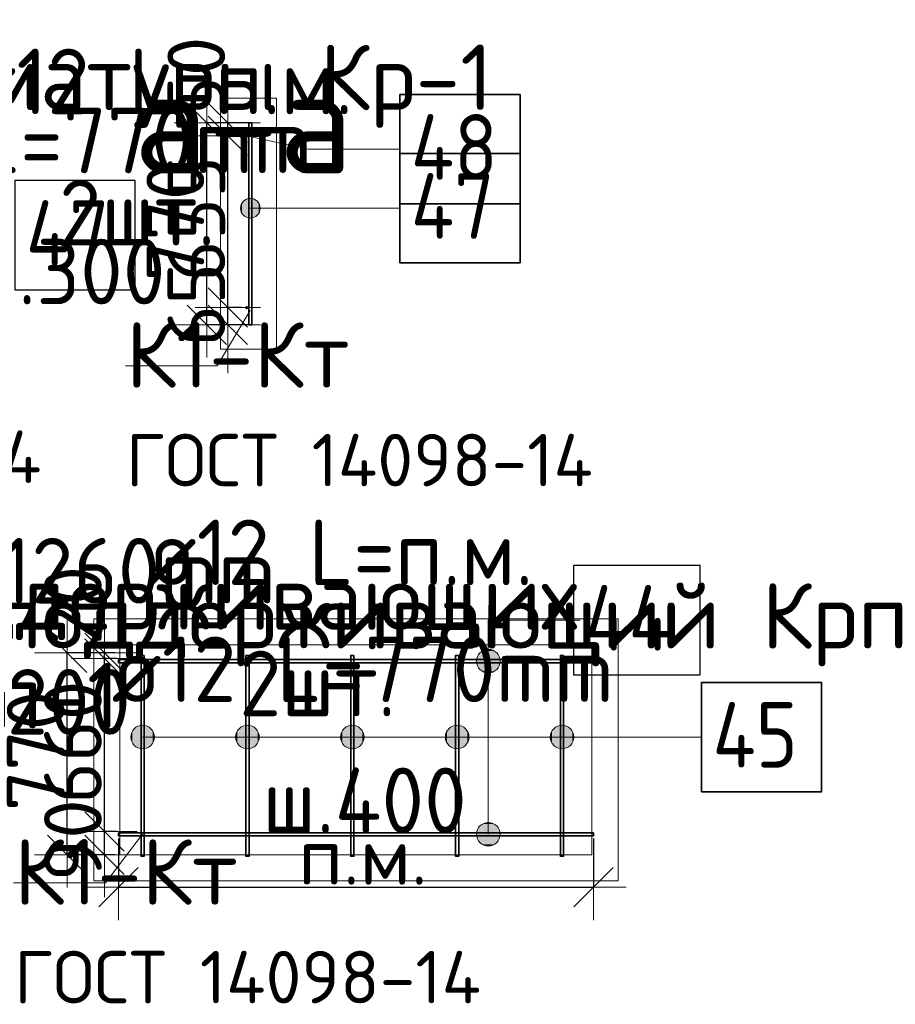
# Model space of a CAD drawing. Header units: millimetres. Extents: x 13527 to 139154, y -122592 to 61893.
# Tile 128 of 129: x 104926 to 108266, y 50713 to 54468. Entities that reach past the tile are written whole.
import ezdxf

# ---------------------------------------------------------------- set-up
doc = ezdxf.new("R2010")
doc.units = ezdxf.units.MM
doc.header["$PDMODE"] = 65
for name, color, linetype, lineweight in [('Standard', 7, 'Continuous', 25), ('Арм.стержн. Доп. арматура', 180, 'Continuous', 35), ('Размерная линия_ общее', 7, 'Continuous', 13)]:
    doc.layers.add(name, color=color, linetype=linetype, lineweight=lineweight)
doc.layers.add('Арм.стержн. Фиксатор', color=7, linetype='Continuous', lineweight=35, true_color=0x501e0f)
doc.styles.add('ARIAL', font='ARIAL.TTF')
doc.styles.add('ISOCPEUR', font='ISOCPEUR')
doc.dimstyles.new('DIMSTYLE_3', dxfattribs={"dimtxt": 220, "dimasz": 250, "dimexe": 0, "dimexo": 0, "dimgap": 110, "dimtad": 2, "dimdec": 0, "dimrnd": 5, "dimzin": 12, "dimdsep": 46, "dimtxsty": 'ISOCPEUR', "dimblk1": 'ALL_ML_STRICH', "dimblk2": 'ALL_ML_STRICH', "dimsah": 1, "dimcen": 0, "dimclrd": 7, "dimclre": 256, "dimclrt": 7, "dimadec": 0, "dimazin": 0, "dimtfac": 1, "dimtdec": 0, "dimtix": 1, "dimtmove": 2, "dimatfit": 3, "dimfxl": 0, "dimtvp": 1.2, "dimtzin": 0, "dimlwd": 0, "dimlwe": -3, "dimarcsym": 0})
doc.dimstyles.new('DIMSTYLE_5', dxfattribs={"dimtxt": 220, "dimasz": 250, "dimexe": 0, "dimexo": 0, "dimgap": 110, "dimtad": 2, "dimdec": 0, "dimrnd": 5, "dimzin": 12, "dimdsep": 46, "dimtxsty": 'ISOCPEUR', "dimblk1": 'ALL_ML_STRICH', "dimblk2": 'ALL_ML_STRICH', "dimsah": 1, "dimcen": 0, "dimclrd": 7, "dimclre": 256, "dimclrt": 7, "dimadec": 0, "dimazin": 0, "dimtfac": 1, "dimtdec": 0, "dimtix": 1, "dimtmove": 2, "dimatfit": 3, "dimfxl": 0, "dimtzin": 0, "dimlwd": 0, "dimlwe": -3, "dimarcsym": 0})

# ---------------------------------------------------------------- blocks, each defined once
blk = doc.blocks.new('ALL_ML_STRICH')
at = {"color": 0, "linetype": 'ByBlock', "lineweight": -2}
for p, q in [((0, -0.5), (0, 0.5)), ((-0.3, -0.3), (0.3, 0.3)), ((-1, 0), (0.5, 0))]:
    blk.add_line(p, q, dxfattribs=at)
blk = doc.blocks.new('*D59')
at = {"layer": 'DEFPOINTS', "color": 7, "linetype": 'Continuous', "lineweight": 13, "transparency": 33554687}
for p in [(105395, 51371.3), (105249.2, 51283.3), (105389, 51283.3)]:
    blk.add_point(p, dxfattribs=at)
at = {"layer": 'Размерная линия_ общее', "color": 253, "linetype": 'Continuous', "lineweight": -2, "true_color": 0xa0a0a0, "transparency": 33554687}
for p, q in [((105295, 51371.3), (105249.2, 51371.3)), ((105289, 51283.3), (105249.2, 51283.3))]:
    blk.add_line(p, q, dxfattribs=at)
at = {"layer": 'Размерная линия_ общее', "color": 7, "linetype": 'Continuous', "lineweight": -2, "transparency": 33554687}
blk.add_line((105249.2, 51283.3), (105249.2, 51371.3), dxfattribs=at)
at = {"layer": 'Размерная линия_ общее', "color": 7, "linetype": 'Continuous', "lineweight": 13, "transparency": 33554687, "xscale": 250, "yscale": 250, "zscale": 250}
for p, rotation in [((105249.2, 51283.3), 270), ((105249.2, 51371.3), 90)]:
    blk.add_blockref('ALL_ML_STRICH', p, dxfattribs=dict(at, rotation=rotation))
at = {"layer": 'Размерная линия_ общее', "color": 7, "linetype": 'Continuous', "lineweight": 13, "transparency": 33554687, "insert": (105129.2, 51338.3), "char_height": 220, "width": 440, "attachment_point": 5, "rotation": 90, "style": 'ISOCPEUR'}
blk.add_mtext('\\A1;{90}', dxfattribs=at)
blk = doc.blocks.new('*D60')
at = {"layer": 'DEFPOINTS', "color": 7, "linetype": 'Continuous', "lineweight": 13, "transparency": 33554687}
for p in [(105395, 52031.3), (105249.2, 51371.3), (105395, 51371.3)]:
    blk.add_point(p, dxfattribs=at)
at = {"layer": 'Размерная линия_ общее', "color": 253, "linetype": 'Continuous', "lineweight": -2, "true_color": 0xa0a0a0, "transparency": 33554687}
for p, q in [((105295, 52031.3), (105249.2, 52031.3)), ((105295, 51371.3), (105249.2, 51371.3))]:
    blk.add_line(p, q, dxfattribs=at)
at = {"layer": 'Размерная линия_ общее', "color": 7, "linetype": 'Continuous', "lineweight": -2, "transparency": 33554687}
blk.add_line((105249.2, 51371.3), (105249.2, 52031.3), dxfattribs=at)
at = {"layer": 'Размерная линия_ общее', "color": 7, "linetype": 'Continuous', "lineweight": 13, "transparency": 33554687, "xscale": 250, "yscale": 250, "zscale": 250}
for p, rotation in [((105249.2, 52031.3), 90), ((105249.2, 51371.3), 270)]:
    blk.add_blockref('ALL_ML_STRICH', p, dxfattribs=dict(at, rotation=rotation))
at = {"layer": 'Размерная линия_ общее', "color": 7, "linetype": 'Continuous', "lineweight": 13, "transparency": 33554687, "insert": (105129.2, 51712.3), "char_height": 220, "width": 660, "attachment_point": 5, "rotation": 90, "style": 'ISOCPEUR'}
blk.add_mtext('\\A1;{660}', dxfattribs=at)
blk = doc.blocks.new('*D61')
at = {"layer": 'DEFPOINTS', "color": 7, "linetype": 'Continuous', "lineweight": 13, "transparency": 33554687}
for p in [(105389, 52053.3), (105249.2, 52031.3), (105395, 52031.3)]:
    blk.add_point(p, dxfattribs=at)
at = {"layer": 'Размерная линия_ общее', "color": 253, "linetype": 'Continuous', "lineweight": -2, "true_color": 0xa0a0a0, "transparency": 33554687}
for p, q in [((105289, 52053.3), (105249.2, 52053.3)), ((105295, 52031.3), (105249.2, 52031.3))]:
    blk.add_line(p, q, dxfattribs=at)
at = {"layer": 'Размерная линия_ общее', "color": 7, "linetype": 'Continuous', "lineweight": -2, "transparency": 33554687}
blk.add_line((105249.2, 52031.3), (105249.2, 52053.3), dxfattribs=at)
at = {"layer": 'Размерная линия_ общее', "color": 7, "linetype": 'Continuous', "lineweight": 13, "transparency": 33554687, "xscale": 250, "yscale": 250, "zscale": 250}
for p, rotation in [((105249.2, 52031.3), 270), ((105249.2, 52053.3), 90)]:
    blk.add_blockref('ALL_ML_STRICH', p, dxfattribs=dict(at, rotation=rotation))
at = {"layer": 'Размерная линия_ общее', "color": 7, "linetype": 'Continuous', "lineweight": 13, "transparency": 33554687, "insert": (105129, 52234), "char_height": 220, "width": 440, "attachment_point": 5, "rotation": 90, "style": 'ISOCPEUR'}
blk.add_mtext('\\A1;{20}', dxfattribs=at)
blk = doc.blocks.new('*D62')
at = {"layer": 'DEFPOINTS', "color": 7, "linetype": 'Continuous', "lineweight": 13, "transparency": 33554687}
for p in [(105389, 52053.3), (105107.2, 51283.3), (105389, 51283.3)]:
    blk.add_point(p, dxfattribs=at)
at = {"layer": 'Размерная линия_ общее', "color": 253, "linetype": 'Continuous', "lineweight": -2, "true_color": 0xa0a0a0, "transparency": 33554687}
for p, q in [((105289, 52053.3), (105107.2, 52053.3)), ((105289, 51283.3), (105107.2, 51283.3))]:
    blk.add_line(p, q, dxfattribs=at)
at = {"layer": 'Размерная линия_ общее', "color": 7, "linetype": 'Continuous', "lineweight": -2, "transparency": 33554687}
blk.add_line((105107.2, 51283.3), (105107.2, 52053.3), dxfattribs=at)
at = {"layer": 'Размерная линия_ общее', "color": 7, "linetype": 'Continuous', "lineweight": 13, "transparency": 33554687, "xscale": 250, "yscale": 250, "zscale": 250}
for p, rotation in [((105107.2, 52053.3), 90), ((105107.2, 51283.3), 270)]:
    blk.add_blockref('ALL_ML_STRICH', p, dxfattribs=dict(at, rotation=rotation))
at = {"layer": 'Размерная линия_ общее', "color": 7, "linetype": 'Continuous', "lineweight": 13, "transparency": 33554687, "insert": (104987.2, 51679.3), "char_height": 220, "width": 660, "attachment_point": 5, "rotation": 90, "style": 'ISOCPEUR'}
blk.add_mtext('\\A1;{770}', dxfattribs=at)
blk = doc.blocks.new('*D525')
at = {"layer": 'DEFPOINTS', "color": 7, "linetype": 'Continuous', "lineweight": 13, "transparency": 33554687}
for p in [(105819.9, 54074.6), (105640, 53304.6), (105819.9, 53304.6)]:
    blk.add_point(p, dxfattribs=at)
at = {"layer": 'Размерная линия_ общее', "color": 253, "linetype": 'Continuous', "lineweight": -2, "true_color": 0xa0a0a0, "transparency": 33554687}
for p, q in [((105719.9, 54074.6), (105640, 54074.6)), ((105719.9, 53304.6), (105640, 53304.6))]:
    blk.add_line(p, q, dxfattribs=at)
at = {"layer": 'Размерная линия_ общее', "color": 7, "linetype": 'Continuous', "lineweight": -2, "transparency": 33554687}
blk.add_line((105640, 53304.6), (105640, 54074.6), dxfattribs=at)
at = {"layer": 'Размерная линия_ общее', "color": 7, "linetype": 'Continuous', "lineweight": 13, "transparency": 33554687, "xscale": 250, "yscale": 250, "zscale": 250}
for p, rotation in [((105640, 54074.6), 90), ((105640, 53304.6), 270)]:
    blk.add_blockref('ALL_ML_STRICH', p, dxfattribs=dict(at, rotation=rotation))
at = {"layer": 'Размерная линия_ общее', "color": 7, "linetype": 'Continuous', "lineweight": 13, "transparency": 33554687, "insert": (105520, 53700.6), "char_height": 220, "width": 660, "attachment_point": 5, "rotation": 90, "style": 'ISOCPEUR'}
blk.add_mtext('\\A1;{770}', dxfattribs=at)
blk = doc.blocks.new('*D526')
at = {"layer": 'DEFPOINTS', "color": 7, "linetype": 'Continuous', "lineweight": 13, "transparency": 33554687}
for p in [(105792, 53369.6), (105720.1, 53304.6), (105819.9, 53304.6)]:
    blk.add_point(p, dxfattribs=at)
at = {"layer": 'Размерная линия_ общее', "color": 253, "linetype": 'Continuous', "lineweight": -2, "true_color": 0xa0a0a0, "transparency": 33554687}
for p, q in [((105772, 53369.6), (105720.1, 53369.6)), ((105799.9, 53304.6), (105720.1, 53304.6))]:
    blk.add_line(p, q, dxfattribs=at)
at = {"layer": 'Размерная линия_ общее', "color": 7, "linetype": 'Continuous', "lineweight": -2, "transparency": 33554687}
blk.add_line((105720.1, 53304.6), (105720.1, 53369.6), dxfattribs=at)
at = {"layer": 'Размерная линия_ общее', "color": 7, "linetype": 'Continuous', "lineweight": 13, "transparency": 33554687, "xscale": 250, "yscale": 250, "zscale": 250}
for p, rotation in [((105720.1, 53304.6), 270), ((105720.1, 53369.6), 90)]:
    blk.add_blockref('ALL_ML_STRICH', p, dxfattribs=dict(at, rotation=rotation))
at = {"layer": 'Размерная линия_ общее', "color": 7, "linetype": 'Continuous', "lineweight": 13, "transparency": 33554687, "insert": (105599.9, 53381.1), "char_height": 220, "width": 440, "attachment_point": 5, "rotation": 90, "style": 'ISOCPEUR'}
blk.add_mtext('\\A1;{65}', dxfattribs=at)
blk = doc.blocks.new('*D527')
at = {"layer": 'DEFPOINTS', "color": 7, "linetype": 'Continuous', "lineweight": 13, "transparency": 33554687}
for p in [(105798, 54024.6), (105720.1, 53369.6), (105792, 53369.6)]:
    blk.add_point(p, dxfattribs=at)
at = {"layer": 'Размерная линия_ общее', "color": 253, "linetype": 'Continuous', "lineweight": -2, "true_color": 0xa0a0a0, "transparency": 33554687}
for p, q in [((105778, 54024.6), (105720.1, 54024.6)), ((105772, 53369.6), (105720.1, 53369.6))]:
    blk.add_line(p, q, dxfattribs=at)
at = {"layer": 'Размерная линия_ общее', "color": 7, "linetype": 'Continuous', "lineweight": -2, "transparency": 33554687}
blk.add_line((105720.1, 53369.6), (105720.1, 54024.6), dxfattribs=at)
at = {"layer": 'Размерная линия_ общее', "color": 7, "linetype": 'Continuous', "lineweight": 13, "transparency": 33554687, "xscale": 250, "yscale": 250, "zscale": 250}
for p, rotation in [((105720.1, 54024.6), 90), ((105720.1, 53369.6), 270)]:
    blk.add_blockref('ALL_ML_STRICH', p, dxfattribs=dict(at, rotation=rotation))
at = {"layer": 'Размерная линия_ общее', "color": 7, "linetype": 'Continuous', "lineweight": 13, "transparency": 33554687, "insert": (105600.1, 53708.1), "char_height": 220, "width": 660, "attachment_point": 5, "rotation": 90, "style": 'ISOCPEUR'}
blk.add_mtext('\\A1;{655}', dxfattribs=at)
blk = doc.blocks.new('*D528')
at = {"layer": 'DEFPOINTS', "color": 7, "linetype": 'Continuous', "lineweight": 13, "transparency": 33554687}
for p in [(105819.9, 54074.6), (105720.1, 54024.6), (105798, 54024.6)]:
    blk.add_point(p, dxfattribs=at)
at = {"layer": 'Размерная линия_ общее', "color": 253, "linetype": 'Continuous', "lineweight": -2, "true_color": 0xa0a0a0, "transparency": 33554687}
for p, q in [((105799.9, 54074.6), (105720.1, 54074.6)), ((105778, 54024.6), (105720.1, 54024.6))]:
    blk.add_line(p, q, dxfattribs=at)
at = {"layer": 'Размерная линия_ общее', "color": 7, "linetype": 'Continuous', "lineweight": -2, "transparency": 33554687}
blk.add_line((105720.1, 54024.6), (105720.1, 54074.6), dxfattribs=at)
at = {"layer": 'Размерная линия_ общее', "color": 7, "linetype": 'Continuous', "lineweight": 13, "transparency": 33554687, "xscale": 250, "yscale": 250, "zscale": 250}
for p, rotation in [((105720.1, 54024.6), 270), ((105720.1, 54074.6), 90)]:
    blk.add_blockref('ALL_ML_STRICH', p, dxfattribs=dict(at, rotation=rotation))
at = {"layer": 'Размерная линия_ общее', "color": 7, "linetype": 'Continuous', "lineweight": 13, "transparency": 33554687, "insert": (105599.9, 54247.7), "char_height": 220, "width": 440, "attachment_point": 5, "rotation": 90, "style": 'ISOCPEUR'}
blk.add_mtext('\\A1;{50}', dxfattribs=at)
blk = doc.blocks.new('*D653')
at = {"layer": 'DEFPOINTS', "color": 7, "linetype": 'Continuous', "lineweight": 13, "transparency": 33554687}
for p in [(105302.7, 51365.3), (107114.7, 51365.3), (105302.7, 51159.1)]:
    blk.add_point(p, dxfattribs=at)
at = {"layer": 'Размерная линия_ общее', "color": 253, "linetype": 'Continuous', "lineweight": -2, "true_color": 0xa0a0a0, "transparency": 33554687}
for p, q in [((105302.7, 51345.3), (105302.7, 51159.1)), ((107114.7, 51345.3), (107114.7, 51159.1))]:
    blk.add_line(p, q, dxfattribs=at)
at = {"layer": 'Размерная линия_ общее', "color": 7, "linetype": 'Continuous', "lineweight": -2, "transparency": 33554687}
blk.add_line((105302.7, 51159.1), (107114.7, 51159.1), dxfattribs=at)
at = {"layer": 'Размерная линия_ общее', "color": 7, "linetype": 'Continuous', "lineweight": 13, "transparency": 33554687, "xscale": 250, "yscale": 250, "zscale": 250, "rotation": 180}
blk.add_blockref('ALL_ML_STRICH', (105302.7, 51159.1), dxfattribs=at)
at = {"layer": 'Размерная линия_ общее', "color": 7, "linetype": 'Continuous', "lineweight": 13, "transparency": 33554687, "xscale": 250, "yscale": 250, "zscale": 250}
blk.add_blockref('ALL_ML_STRICH', (107114.7, 51159.1), dxfattribs=at)
at = {"layer": 'Размерная линия_ общее', "color": 7, "linetype": 'Continuous', "lineweight": 13, "transparency": 33554687, "insert": (105988.7, 51389.1), "char_height": 220, "width": 11, "attachment_point": 1, "line_spacing_factor": 0.60241, "style": 'ISOCPEUR'}
blk.add_mtext('п.м.', dxfattribs=at)

msp = doc.modelspace()

# ---------------------------------------------------------------- hatches: boundary and pattern name
at = {"layer": 'Арм.стержн. Доп. арматура', "linetype": 'Continuous', "lineweight": 35, "transparency": 33554687}
for points in [[(105798, 54024.6), (105797.5, 54026.9), (105796.2, 54028.9), (105794.3, 54030.2), (105792, 54030.6), (105789.7, 54030.2), (105787.8, 54028.9), (105786.5, 54026.9), (105786, 54024.6), (105786.5, 54022.3), (105787.8, 54020.4), (105789.7, 54019.1), (105792, 54018.6), (105794.3, 54019.1), (105796.2, 54020.4), (105797.5, 54022.3)], [(105798, 53369.6), (105797.5, 53371.9), (105796.2, 53373.9), (105794.3, 53375.2), (105792, 53375.6), (105789.7, 53375.2), (105787.8, 53373.9), (105786.5, 53371.9), (105786, 53369.6), (105786.5, 53367.3), (105787.8, 53365.4), (105789.7, 53364.1), (105792, 53363.6), (105794.3, 53364.1), (105796.2, 53365.4), (105797.5, 53367.3)]]:
    msp.add_hatch(color=22, dxfattribs=at).paths.add_polyline_path(points)
at = {"layer": 'Арм.стержн. Доп. арматура', "linetype": 'Continuous', "lineweight": 13, "transparency": 33554687}
for points in [[(105787.3, 53716.7), (105787.3, 53781.2), (105773.8, 53767.7)], [(105806, 53711.4), (105806, 53786.4), (105787.3, 53781.2)], [(105806, 53711.4), (105787.3, 53781.2), (105787.3, 53716.7)], [(105824.8, 53716.7), (105824.8, 53781.2), (105806, 53786.4)], [(105824.8, 53716.7), (105806, 53786.4), (105806, 53711.4)], [(105838.3, 53730.2), (105838.3, 53767.7), (105824.8, 53781.2)], [(105838.3, 53730.2), (105824.8, 53781.2), (105824.8, 53716.7)], [(105773.8, 53730.2), (105773.8, 53767.7), (105768.5, 53748.9)], [(105787.3, 53716.7), (105773.8, 53767.7), (105773.8, 53730.2)], [(105838.3, 53767.7), (105838.3, 53730.2), (105843.5, 53748.9)]]:
    msp.add_hatch(color=7, dxfattribs=at).paths.add_polyline_path(points)
at = {"layer": 'Арм.стержн. Фиксатор', "linetype": 'Continuous', "lineweight": 13, "transparency": 33554687}
for points in [[(106752.5, 52043.8), (106675.1, 52043.8), (106668.8, 52021.3)], [(106752.5, 52043.8), (106668.8, 52021.3), (106758.8, 52021.3)], [(106736.3, 52060), (106691.3, 52060), (106675.1, 52043.8)], [(106736.3, 52060), (106675.1, 52043.8), (106752.5, 52043.8)], [(106691.3, 52060), (106736.3, 52060), (106713.8, 52066.3)], [(106758.8, 52021.3), (106668.8, 52021.3), (106675.1, 51998.8)], [(106758.8, 52021.3), (106675.1, 51998.8), (106752.5, 51998.8)], [(106752.5, 51998.8), (106675.1, 51998.8), (106691.3, 51982.6)], [(106752.5, 51998.8), (106691.3, 51982.6), (106736.3, 51982.6)], [(106736.3, 51982.6), (106691.3, 51982.6), (106713.8, 51976.3)], [(105356.3, 51709.6), (105356.3, 51754.6), (105350, 51732.1)], [(105372.5, 51693.4), (105372.5, 51770.8), (105356.3, 51754.6)], [(105372.5, 51693.4), (105356.3, 51754.6), (105356.3, 51709.6)], [(105395, 51687.1), (105395, 51777.1), (105372.5, 51770.8)], [(105395, 51687.1), (105372.5, 51770.8), (105372.5, 51693.4)], [(105417.5, 51693.4), (105417.5, 51770.8), (105395, 51777.1)], [(105417.5, 51693.4), (105395, 51777.1), (105395, 51687.1)], [(105433.7, 51709.6), (105433.7, 51754.6), (105417.5, 51770.8)], [(105433.7, 51709.6), (105417.5, 51770.8), (105417.5, 51693.4)], [(105433.7, 51754.6), (105433.7, 51709.6), (105440, 51732.1)], [(105756.3, 51709.6), (105756.3, 51754.6), (105750, 51732.1)], [(105772.5, 51693.4), (105772.5, 51770.8), (105756.3, 51754.6)], [(105772.5, 51693.4), (105756.3, 51754.6), (105756.3, 51709.6)], [(105795, 51687.1), (105795, 51777.1), (105772.5, 51770.8)], [(105795, 51687.1), (105772.5, 51770.8), (105772.5, 51693.4)], [(105817.5, 51693.4), (105817.5, 51770.8), (105795, 51777.1)], [(105817.5, 51693.4), (105795, 51777.1), (105795, 51687.1)], [(105833.7, 51709.6), (105833.7, 51754.6), (105817.5, 51770.8)], [(105833.7, 51709.6), (105817.5, 51770.8), (105817.5, 51693.4)], [(105833.7, 51754.6), (105833.7, 51709.6), (105840, 51732.1)], [(106156.3, 51709.6), (106156.3, 51754.6), (106150, 51732.1)], [(106172.5, 51693.4), (106172.5, 51770.8), (106156.3, 51754.6)], [(106172.5, 51693.4), (106156.3, 51754.6), (106156.3, 51709.6)], [(106195, 51687.1), (106195, 51777.1), (106172.5, 51770.8)], [(106195, 51687.1), (106172.5, 51770.8), (106172.5, 51693.4)], [(106217.5, 51693.4), (106217.5, 51770.8), (106195, 51777.1)], [(106217.5, 51693.4), (106195, 51777.1), (106195, 51687.1)], [(106233.7, 51709.6), (106233.7, 51754.6), (106217.5, 51770.8)], [(106233.7, 51709.6), (106217.5, 51770.8), (106217.5, 51693.4)], [(106233.7, 51754.6), (106233.7, 51709.6), (106240, 51732.1)], [(106556.3, 51709.6), (106556.3, 51754.6), (106550, 51732.1)], [(106572.5, 51693.4), (106572.5, 51770.8), (106556.3, 51754.6)], [(106572.5, 51693.4), (106556.3, 51754.6), (106556.3, 51709.6)], [(106595, 51687.1), (106595, 51777.1), (106572.5, 51770.8)], [(106595, 51687.1), (106572.5, 51770.8), (106572.5, 51693.4)], [(106617.5, 51693.4), (106617.5, 51770.8), (106595, 51777.1)], [(106617.5, 51693.4), (106595, 51777.1), (106595, 51687.1)], [(106633.7, 51709.6), (106633.7, 51754.6), (106617.5, 51770.8)], [(106633.7, 51709.6), (106617.5, 51770.8), (106617.5, 51693.4)], [(106633.7, 51754.6), (106633.7, 51709.6), (106640, 51732.1)], [(106956.3, 51709.6), (106956.3, 51754.6), (106950, 51732.1)], [(106972.5, 51693.4), (106972.5, 51770.8), (106956.3, 51754.6)], [(106972.5, 51693.4), (106956.3, 51754.6), (106956.3, 51709.6)], [(106995, 51687.1), (106995, 51777.1), (106972.5, 51770.8)], [(106995, 51687.1), (106972.5, 51770.8), (106972.5, 51693.4)], [(107017.5, 51693.4), (107017.5, 51770.8), (106995, 51777.1)], [(107017.5, 51693.4), (106995, 51777.1), (106995, 51687.1)], [(107033.7, 51709.6), (107033.7, 51754.6), (107017.5, 51770.8)], [(107033.7, 51709.6), (107017.5, 51770.8), (107017.5, 51693.4)], [(107033.7, 51754.6), (107033.7, 51709.6), (107040, 51732.1)], [(106691.3, 51400), (106736.3, 51400), (106713.8, 51406.3)], [(106752.5, 51383.8), (106675.1, 51383.8), (106668.8, 51361.3)], [(106752.5, 51383.8), (106668.8, 51361.3), (106758.8, 51361.3)], [(106736.3, 51400), (106691.3, 51400), (106675.1, 51383.8)], [(106736.3, 51400), (106675.1, 51383.8), (106752.5, 51383.8)], [(106758.8, 51361.3), (106668.8, 51361.3), (106675.1, 51338.8)], [(106758.8, 51361.3), (106675.1, 51338.8), (106752.5, 51338.8)], [(106752.5, 51338.8), (106675.1, 51338.8), (106691.3, 51322.6)], [(106752.5, 51338.8), (106691.3, 51322.6), (106736.3, 51322.6)], [(106736.3, 51322.6), (106691.3, 51322.6), (106713.8, 51316.3)]]:
    msp.add_hatch(color=7, dxfattribs=at).paths.add_polyline_path(points)

# ---------------------------------------------------------------- linework, layer by layer
at = {"layer": 'Standard', "color": 52, "linetype": 'Continuous', "lineweight": 13, "transparency": 33554687}
for p, q in [((105308.7, 51283.3), (105308.7, 52083.3)), ((105308.7, 51283.3), (105308.7, 52083.3)), ((107108.7, 52083.3), (105308.7, 52083.3)), ((105308.7, 52083.3), (107108.7, 52083.3)), ((105308.7, 51283.3), (105308.7, 52083.3)), ((105308.7, 51283.3), (105308.7, 52083.3)), ((107108.7, 52083.3), (105308.7, 52083.3)), ((105308.7, 52083.3), (107108.7, 52083.3)), ((107108.7, 51283.3), (107108.7, 52083.3)), ((107108.7, 51283.3), (107108.7, 52083.3)), ((107108.7, 51283.3), (107108.7, 52083.3)), ((107108.7, 51283.3), (107108.7, 52083.3)), ((107108.7, 51283.3), (105308.7, 51283.3)), ((105308.7, 51283.3), (107108.7, 51283.3)), ((107108.7, 51283.3), (105308.7, 51283.3)), ((105308.7, 51283.3), (107108.7, 51283.3))]:
    msp.add_line(p, q, dxfattribs=at)
at = {"layer": 'Standard', "color": 7, "linetype": 'Continuous', "lineweight": 13, "transparency": 33554687}
for points in [[(105692, 53210.6), (105906, 53210.6), (105906, 54168.6), (105692, 54168.6), (105692, 53210.6)], [(105806, 53358.5), (105679.6, 53147.8), (105329.6, 53147.8)], [(105208.7, 51183.3), (107208.7, 51183.3), (107208.7, 52183.3), (105208.7, 52183.3), (105208.7, 51183.3)], [(105395, 51361.3), (105253.3, 51176), (104903.3, 51176)]]:
    msp.add_lwpolyline(points, dxfattribs=at)
at = {"layer": 'Арм.стержн. Доп. арматура', "color": 7, "linetype": 'Continuous', "lineweight": 13, "transparency": 33554687}
for p, q in [((106026.4, 53973.9), (105792, 54024.6)), ((106026.4, 53973.9), (106376.4, 53973.9)), ((105806, 53786.4), (105806, 53786.4)), ((105768.5, 53748.9), (105768.5, 53748.9)), ((105906.4, 53748.9), (105806, 53748.9)), ((105843.5, 53748.9), (105843.5, 53748.9)), ((105906.4, 53748.9), (106376.4, 53748.9)), ((105806, 53711.4), (105806, 53711.4))]:
    msp.add_line(p, q, dxfattribs=at)
at = {"layer": 'Арм.стержн. Доп. арматура', "color": 7, "linetype": 'Continuous', "lineweight": 35, "transparency": 33554687}
for points in [[(106376.4, 53765.6), (106834.7, 53765.6), (106834.7, 54182.2), (106376.4, 54182.2), (106376.4, 53765.6)], [(106376.4, 53540.6), (106834.7, 53540.6), (106834.7, 53957.2), (106376.4, 53957.2), (106376.4, 53540.6)]]:
    msp.add_lwpolyline(points, dxfattribs=at)
at = {"layer": 'Арм.стержн. Доп. арматура', "color": 22, "linetype": 'Continuous', "lineweight": 35, "transparency": 33554687}
msp.add_lwpolyline([(105812, 54074.6), (105812, 53304.6), (105800, 53304.6), (105800, 54074.6), (105812, 54074.6)], dxfattribs=at)
at = {"layer": 'Арм.стержн. Доп. арматура', "color": 7, "linetype": 'Continuous', "lineweight": 25, "transparency": 33554687}
msp.add_lwpolyline([(104907.9, 53437.3), (105366.2, 53437.3), (105366.2, 53854), (104907.9, 53854), (104907.9, 53437.3)], dxfattribs=at)
at = {"layer": 'Арм.стержн. Доп. арматура', "color": 7, "linetype": 'Continuous', "lineweight": 13, "transparency": 33554687}
msp.add_circle((105806, 53748.9), 37.5, dxfattribs=at)
at = {"layer": 'Арм.стержн. Фиксатор', "color": 7, "linetype": 'Continuous', "lineweight": 13, "transparency": 33554687}
for p, q in [((106713.8, 52178), (107063.8, 52178)), ((106713.8, 52178), (106713.8, 52021.3)), ((106713.8, 52178), (106713.8, 51361.3)), ((106713.8, 52066.3), (106713.8, 52066.3)), ((106668.8, 52021.3), (106668.8, 52021.3)), ((106758.8, 52021.3), (106758.8, 52021.3)), ((106713.8, 51976.3), (106713.8, 51976.3)), ((105395, 51777.1), (105395, 51777.1)), ((105795, 51777.1), (105795, 51777.1)), ((106195, 51777.1), (106195, 51777.1)), ((106595, 51777.1), (106595, 51777.1)), ((106995, 51777.1), (106995, 51777.1)), ((105350, 51732.1), (105350, 51732.1)), ((107056.9, 51732.1), (105395, 51732.1)), ((105440, 51732.1), (105440, 51732.1)), ((105750, 51732.1), (105750, 51732.1)), ((107056.9, 51732.1), (105795, 51732.1)), ((105840, 51732.1), (105840, 51732.1)), ((106150, 51732.1), (106150, 51732.1)), ((107056.9, 51732.1), (106195, 51732.1)), ((106240, 51732.1), (106240, 51732.1)), ((106550, 51732.1), (106550, 51732.1)), ((107056.9, 51732.1), (106595, 51732.1)), ((106640, 51732.1), (106640, 51732.1)), ((106950, 51732.1), (106950, 51732.1)), ((107056.9, 51732.1), (106995, 51732.1)), ((107040, 51732.1), (107040, 51732.1)), ((107056.9, 51732.1), (107526.9, 51732.1)), ((105395, 51687.1), (105395, 51687.1)), ((105795, 51687.1), (105795, 51687.1)), ((106195, 51687.1), (106195, 51687.1)), ((106595, 51687.1), (106595, 51687.1)), ((106995, 51687.1), (106995, 51687.1)), ((106713.8, 51406.3), (106713.8, 51406.3)), ((106668.8, 51361.3), (106668.8, 51361.3)), ((106758.8, 51361.3), (106758.8, 51361.3)), ((106713.8, 51316.3), (106713.8, 51316.3))]:
    msp.add_line(p, q, dxfattribs=at)
at = {"layer": 'Арм.стержн. Фиксатор', "color": 7, "linetype": 'Continuous', "lineweight": 25, "transparency": 33554687}
msp.add_lwpolyline([(107038.8, 51969.6), (107522.1, 51969.6), (107522.1, 52386.3), (107038.8, 52386.3), (107038.8, 51969.6)], dxfattribs=at)
at = {"layer": 'Арм.стержн. Фиксатор', "color": 22, "linetype": 'Continuous', "lineweight": 35, "transparency": 33554687}
for points in [[(105302.7, 52027.3), (107114.7, 52027.3), (107114.7, 52015.3), (105302.7, 52015.3), (105302.7, 52027.3)], [(105401, 52043.3), (105401, 51277.3), (105389, 51277.3), (105389, 52043.3), (105401, 52043.3)], [(105801, 52043.3), (105801, 51277.3), (105789, 51277.3), (105789, 52043.3), (105801, 52043.3)], [(106201, 52043.3), (106201, 51277.3), (106189, 51277.3), (106189, 52043.3), (106201, 52043.3)], [(106601, 52043.3), (106601, 51277.3), (106589, 51277.3), (106589, 52043.3), (106601, 52043.3)], [(107001, 52043.3), (107001, 51277.3), (106989, 51277.3), (106989, 52043.3), (107001, 52043.3)], [(105302.7, 51367.3), (107114.7, 51367.3), (107114.7, 51355.3), (105302.7, 51355.3), (105302.7, 51367.3)]]:
    msp.add_lwpolyline(points, dxfattribs=at)
at = {"layer": 'Арм.стержн. Фиксатор', "color": 7, "linetype": 'Continuous', "lineweight": 35, "transparency": 33554687}
msp.add_lwpolyline([(107526.9, 51523.7), (107985.2, 51523.7), (107985.2, 51940.4), (107526.9, 51940.4), (107526.9, 51523.7)], dxfattribs=at)
at = {"layer": 'Арм.стержн. Фиксатор', "color": 7, "linetype": 'Continuous', "lineweight": 13, "transparency": 33554687}
for centre in [(106713.8, 52021.3), (105395, 51732.1), (105795, 51732.1), (106195, 51732.1), (106595, 51732.1), (106995, 51732.1), (106713.8, 51361.3)]:
    msp.add_circle(centre, 45, dxfattribs=at)

# ---------------------------------------------------------------- texts
at = {"layer": 'Standard', "color": 7, "linetype": 'Continuous', "lineweight": 13, "transparency": 33554687, "char_height": 250, "attachment_point": 2, "style": 'ISOCPEUR'}
for s, insert, width in [('\\A1;{\\fISOCPEUR|i0|b0;\\H250.000000;\\W1.000000;\\C7;Каркас поперечной арматуры Кр-1}\\P', (104016.5, 54373.1), 5647.778), ('\\A1;{\\fISOCPEUR|i0|b0;\\H250.000000;\\W1.000000;\\C7;Каркас поддерживающий Крп-1}\\P', (106127.8, 52319.6), 5009.994)]:
    msp.add_mtext(s, dxfattribs=dict(at, insert=insert, width=width))
at = {"layer": 'Standard', "color": 7, "linetype": 'Continuous', "lineweight": 18, "transparency": 33554687, "insert": (105779.5, 54281.3), "char_height": 400, "width": 1104, "attachment_point": 2, "style": 'ISOCPEUR'}
msp.add_mtext('\\A1;{\\fISOCPEUR|i0|b0;\\H400.000000;\\W1.000000;\\C7;а-а}\\P', dxfattribs=at)
at = {"layer": 'Standard', "color": 7, "linetype": 'Continuous', "lineweight": 13, "transparency": 33554687, "char_height": 250, "style": 'ARIAL'}
for s, insert, width, attachment_point, line_spacing_factor in [('\\A1;{\\fISOCPEUR|i0|b0;\\H250.000000;\\W1.000000;\\C7;К1-Кт}\\P{\\fISOCPEUR|i0|b0;\\H200.000000;\\W1.000000;\\C7;ГОСТ 14098-14}\\P', (103228, 53327.5), 2228.544, 1, 1.024096), ('\\A1;{\\fISOCPEUR|i0|b0;\\H250.000000;\\W1.000000;\\C7;К1-Кт}\\P{\\fISOCPEUR|i0|b0;\\H200.000000;\\W1.000000;\\C7;ГОСТ 14098-14}\\P', (105331, 53314.9), 2228.544, 1, 1.024096), ('\\A1;{\\fISOCPEUR|i0|b0;\\H250.000000;\\W1.000000;\\C7;Схема раскрепления поддерживающих}\\P{\\fISOCPEUR|i0|b0;\\H250.000000;\\W1.000000;\\C7;каркасов  Крп-1}\\P', (104056.8, 52391.2), 6078.52, 2, 0.903614), ('\\A1;{\\fISOCPEUR|i0|b0;\\H250.000000;\\W1.000000;\\C7;К1-Кт}\\P{\\fISOCPEUR|i0|b0;\\H200.000000;\\W1.000000;\\C7;ГОСТ 14098-14}\\P', (104904.7, 51343.1), 2228.544, 1, 1.024096)]:
    msp.add_mtext(s, dxfattribs=dict(at, insert=insert, width=width, attachment_point=attachment_point, line_spacing_factor=line_spacing_factor))
at = {"layer": 'Арм.стержн. Доп. арматура', "color": 7, "linetype": 'Continuous', "lineweight": 25, "transparency": 33554687, "char_height": 250, "attachment_point": 7, "style": 'ISOCPEUR'}
for s, insert, width in [('\\W0.94;ø12 L=п.м.', (104726.4, 54107.2), 1666.526), ('\\W0.96;ø12 L=770mm ', (104126.4, 53882.2), 2268.514), ('\\W0.88;48', (106418.1, 53857.2), 484.994), ('\\W0.94;2шт. ', (105076.4, 53607.2), 967.739), ('\\W0.88;47', (106418.1, 53632.2), 484.994), ('\\W0.88;47', (104949.5, 53529), 484.994), ('\\W0.95;ш.300 ', (104713.9, 53382.2), 1093.33)]:
    msp.add_mtext(s, dxfattribs=dict(at, insert=insert, width=width))
at = {"layer": 'Арм.стержн. Фиксатор', "color": 7, "linetype": 'Continuous', "lineweight": 25, "transparency": 33554687, "char_height": 250, "attachment_point": 7, "style": 'ISOCPEUR'}
for s, insert, width in [('\\W0.94;ø12 L=п.м.', (105413.8, 52311.3), 1666.526), ('\\W0.94;ø12 L=1260mm ', (103907.8, 52241.3), 2391.341), ('\\W0.89;44', (107080.5, 52061.3), 510.874), ('\\W0.96;ø12 L=770mm ', (105276.9, 51865.4), 2268.514), ('\\W0.94;2шт. ', (105763.8, 51811.3), 967.739), ('\\W0.92;ш.1200 ', (104495.3, 51741.3), 1214.02), ('\\W0.88;45', (107568.5, 51615.4), 484.994), ('\\W0.95;ш.400 ', (105851.9, 51365.4), 1118.528)]:
    msp.add_mtext(s, dxfattribs=dict(at, insert=insert, width=width))

# ---------------------------------------------------------------- dimensions: what is measured, and where the dimension line sits
at = {"layer": 'Размерная линия_ общее', "color": 7, "linetype": 'Continuous', "lineweight": 13, "transparency": 33554687}
for base, p1, p2, dimstyle, picture, middle in [((105720.1, 54074.6), (105778, 54024.6), (105799.9, 54074.6), 'DIMSTYLE_3', '*D528', (105599.9, 54247.7)), ((105640, 54074.6), (105719.9, 53304.6), (105719.9, 54074.6), 'DIMSTYLE_5', '*D525', (105520, 53700.6)), ((105720.1, 54024.6), (105772, 53369.6), (105778, 54024.6), 'DIMSTYLE_5', '*D527', (105600.1, 53708.1)), ((105720.1, 53369.6), (105799.9, 53304.6), (105772, 53369.6), 'DIMSTYLE_3', '*D526', (105599.9, 53381.1)), ((105249.2, 52053.3), (105295, 52031.3), (105289, 52053.3), 'DIMSTYLE_3', '*D61', (105129, 52234)), ((105107.2, 52053.3), (105289, 51283.3), (105289, 52053.3), 'DIMSTYLE_5', '*D62', (104987.2, 51679.3)), ((105249.2, 52031.3), (105295, 51371.3), (105295, 52031.3), 'DIMSTYLE_5', '*D60', (105129.2, 51712.3)), ((105249.2, 51371.3), (105289, 51283.3), (105295, 51371.3), 'DIMSTYLE_3', '*D59', (105129.2, 51338.3))]:
    dim = msp.add_linear_dim(base=base, p1=p1, p2=p2, angle=90, dimstyle=dimstyle, override={"dimpost": '<>', "dimclrd": 7, "dimclre": 253, "dimclrt": 7, "dimlwd": 0, "dimlwe": 65533}, dxfattribs=at)
    dim.commit()
    dim.dimension.update_dxf_attribs({"geometry": picture, "text_midpoint": middle, "dimtype": 160})
dim = msp.add_linear_dim(base=(107114.7, 51159.1), p1=(105302.7, 51345.3), p2=(107114.7, 51345.3), text='п.м.', dimstyle='DIMSTYLE_5', override={"dimpost": '<>', "dimclrd": 7, "dimclre": 253, "dimclrt": 7, "dimlwd": 0, "dimlwe": 65533}, dxfattribs=at)
dim.commit()
dim.dimension.update_dxf_attribs({"geometry": '*D653', "text_midpoint": (106208.7, 51269.1), "dimtype": 160})

doc.saveas('drawing.dxf')
